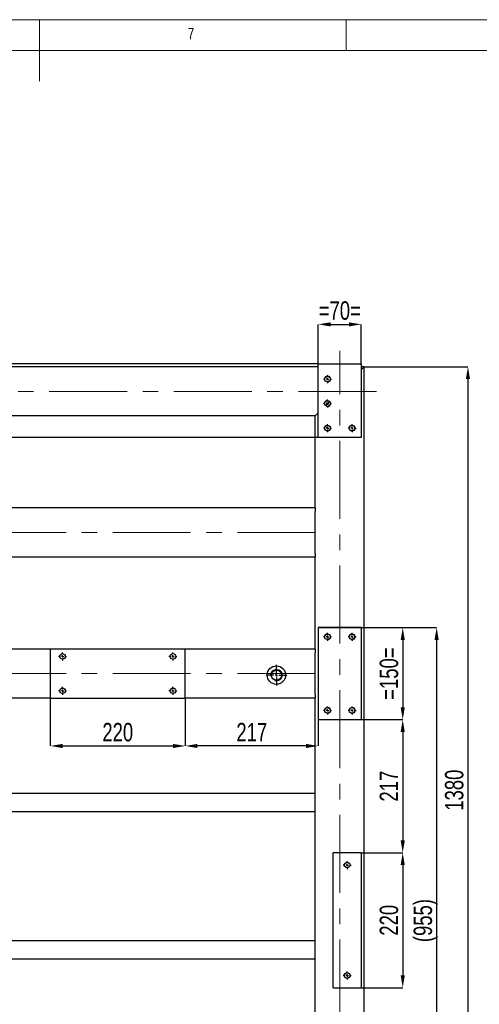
# Model space of a CAD drawing. Header units: millimetres. Extents: x 5 to 589, y 5 to 415.
# Tile 10 of 15: x 294 to 369, y 255 to 415. Entities that reach past the tile are written whole.
import ezdxf

# ---------------------------------------------------------------- set-up
doc = ezdxf.new("R2010")
doc.units = ezdxf.units.MM
doc.header["$PDSIZE"] = -1
doc.linetypes.add('CENTERX2', pattern=[20.32, 12.7, -2.54, 2.54, -2.54])
for name, color, linetype in [('COTES', 1, 'Continuous'), ('NOTES', 6, 'Continuous'), ('TRAIT-FINS', 9, 'Continuous'), ('TRAIT-MIXTES', 3, 'CENTERX2')]:
    doc.layers.add(name, color=color, linetype=linetype)
doc.layers.add('TRAIT-FORT', color=4, linetype='Continuous', lineweight=25)
doc.styles.add('SLDTEXTSTYLE0', font='TXT', dxfattribs={"width": 0.75})
doc.dimstyles.new('SLDDIMSTYLE2', dxfattribs={"dimtxt": 3, "dimasz": 2, "dimexe": 0, "dimexo": 0.0625, "dimgap": 0.75, "dimtad": 1, "dimdec": 0, "dimlfac": 10, "dimrnd": 1e-09, "dimzin": 12, "dimdsep": 46, "dimtxsty": 'SLDTEXTSTYLE0', "dimsah": 1, "dimcen": 0.09, "dimadec": 0, "dimazin": 3, "dimtfac": 1, "dimtdec": 0, "dimtofl": 0, "dimtmove": 0, "dimatfit": 3, "dimfxl": 1, "dimfrac": 2, "dimtolj": 1, "dimtzin": 12, "dimarcsym": 0})
doc.dimstyles.new('SLDDIMSTYLE7', dxfattribs={"dimtxt": 3, "dimasz": 2, "dimexe": 0, "dimexo": 0.0625, "dimgap": 0.75, "dimtad": 1, "dimdec": 0, "dimlfac": 10, "dimrnd": 1e-09, "dimzin": 12, "dimdsep": 46, "dimtxsty": 'SLDTEXTSTYLE0', "dimsah": 1, "dimcen": 0.09, "dimadec": 0, "dimazin": 3, "dimtfac": 1, "dimtdec": 0, "dimtmove": 0, "dimatfit": 0, "dimfxl": 1, "dimfrac": 2, "dimtolj": 1, "dimtzin": 12, "dimarcsym": 0})

# ---------------------------------------------------------------- blocks, each defined once
blk = doc.blocks.new('_D_65')
at = {"layer": 'COTES', "color": 0, "lineweight": -2, "transparency": 16777216}
for p, q in [((342.38, 358.93), (236.27, 358.93)), ((236.27, 348.93), (236.27, 356.93)), ((342.38, 346.93), (236.27, 346.93))]:
    blk.add_line(p, q, dxfattribs=at)
at = {"layer": 'COTES', "color": 0, "transparency": 16777216}
for points in [[(235.94, 356.93), (236.6, 356.93), (236.27, 358.93)], [(235.94, 348.93), (236.6, 348.93), (236.27, 346.93)]]:
    blk.add_solid(points, dxfattribs=at)
at = {"layer": 'Defpoints', "color": 0, "transparency": 16777216}
for p in [(236.27, 358.93), (342.44, 358.93), (342.44, 346.93)]:
    blk.add_point(p, dxfattribs=at)
at = {"layer": 'COTES', "color": 0, "transparency": 16777216, "insert": (232.52, 352.93), "char_height": 3, "attachment_point": 2, "rotation": 90, "style": 'SLDTEXTSTYLE0'}
blk.add_mtext('\\A1;120', dxfattribs=at)
blk = doc.blocks.new('_D_66')
at = {"layer": 'COTES', "color": 0, "lineweight": -2, "transparency": 16777216}
for p, q in [((342.5, 315.93), (356.2, 315.93)), ((356.2, 313.93), (356.2, 302.93)), ((342.5, 300.93), (356.2, 300.93))]:
    blk.add_line(p, q, dxfattribs=at)
at = {"layer": 'COTES', "color": 0, "transparency": 16777216}
for points in [[(355.87, 313.93), (356.54, 313.93), (356.2, 315.93)], [(355.87, 302.93), (356.54, 302.93), (356.2, 300.93)]]:
    blk.add_solid(points, dxfattribs=at)
at = {"layer": 'Defpoints', "color": 0, "transparency": 16777216}
for p in [(342.44, 315.93), (342.44, 300.93), (356.2, 300.93)]:
    blk.add_point(p, dxfattribs=at)
at = {"layer": 'COTES', "color": 0, "transparency": 16777216, "insert": (352.45, 308.43), "char_height": 3, "attachment_point": 2, "rotation": 90, "style": 'SLDTEXTSTYLE0'}
blk.add_mtext('\\A1;=150=', dxfattribs=at)
blk = doc.blocks.new('_D_69')
at = {"layer": 'COTES', "color": 0, "lineweight": -2, "transparency": 16777216}
for p, q in [((349.5, 300.93), (356.2, 300.93)), ((356.2, 298.93), (356.2, 281.23)), ((349.5, 279.23), (356.2, 279.23))]:
    blk.add_line(p, q, dxfattribs=at)
at = {"layer": 'COTES', "color": 0, "transparency": 16777216}
for points in [[(355.87, 298.93), (356.54, 298.93), (356.2, 300.93)], [(355.87, 281.23), (356.54, 281.23), (356.2, 279.23)]]:
    blk.add_solid(points, dxfattribs=at)
at = {"layer": 'Defpoints', "color": 0, "transparency": 16777216}
for p in [(349.44, 300.93), (349.44, 279.23), (356.2, 279.23)]:
    blk.add_point(p, dxfattribs=at)
at = {"layer": 'COTES', "color": 0, "transparency": 16777216, "insert": (352.45, 290.08), "char_height": 3, "attachment_point": 2, "rotation": 90, "style": 'SLDTEXTSTYLE0'}
blk.add_mtext('\\A1;217', dxfattribs=at)
blk = doc.blocks.new('_D_70')
at = {"layer": 'COTES', "color": 0, "lineweight": -2, "transparency": 16777216}
for p, q in [((349.5, 279.23), (356.2, 279.23)), ((356.2, 277.23), (356.2, 259.23)), ((349.5, 257.23), (356.2, 257.23))]:
    blk.add_line(p, q, dxfattribs=at)
at = {"layer": 'COTES', "color": 0, "transparency": 16777216}
for points in [[(355.87, 277.23), (356.54, 277.23), (356.2, 279.23)], [(355.87, 259.23), (356.54, 259.23), (356.2, 257.23)]]:
    blk.add_solid(points, dxfattribs=at)
at = {"layer": 'Defpoints', "color": 0, "transparency": 16777216}
for p in [(349.44, 279.23), (349.44, 257.23), (356.2, 257.23)]:
    blk.add_point(p, dxfattribs=at)
at = {"layer": 'COTES', "color": 0, "transparency": 16777216, "insert": (352.45, 268.23), "char_height": 3, "attachment_point": 2, "rotation": 90, "style": 'SLDTEXTSTYLE0'}
blk.add_mtext('\\A1;220', dxfattribs=at)
blk = doc.blocks.new('_D_79')
at = {"layer": 'COTES', "color": 0, "lineweight": -2, "transparency": 16777216}
for p, q in [((350, 358.43), (366.84, 358.43)), ((366.84, 356.43), (366.84, 222.43)), ((349.5, 220.43), (366.84, 220.43))]:
    blk.add_line(p, q, dxfattribs=at)
at = {"layer": 'COTES', "color": 0, "transparency": 16777216}
for points in [[(366.5, 356.43), (367.17, 356.43), (366.84, 358.43)], [(366.5, 222.43), (367.17, 222.43), (366.84, 220.43)]]:
    blk.add_solid(points, dxfattribs=at)
at = {"layer": 'Defpoints', "color": 0, "transparency": 16777216}
for p in [(349.94, 358.43), (349.44, 220.43), (366.84, 220.43)]:
    blk.add_point(p, dxfattribs=at)
at = {"layer": 'COTES', "color": 0, "transparency": 16777216, "insert": (363.09, 289.43), "char_height": 3, "attachment_point": 2, "rotation": 90, "style": 'SLDTEXTSTYLE0'}
blk.add_mtext('\\A1;1380', dxfattribs=at)
blk = doc.blocks.new('_D_83')
at = {"layer": 'COTES', "color": 0, "lineweight": -2, "transparency": 16777216}
for p, q in [((298.74, 304.37), (298.74, 296.64)), ((320.74, 304.37), (320.74, 296.64)), ((300.74, 296.64), (318.74, 296.64))]:
    blk.add_line(p, q, dxfattribs=at)
at = {"layer": 'COTES', "color": 0, "transparency": 16777216}
for points in [[(300.74, 296.97), (300.74, 296.3), (298.74, 296.64)], [(318.74, 296.97), (318.74, 296.3), (320.74, 296.64)]]:
    blk.add_solid(points, dxfattribs=at)
at = {"layer": 'Defpoints', "color": 0, "transparency": 16777216}
for p in [(298.74, 304.43), (320.74, 304.43), (320.74, 296.64)]:
    blk.add_point(p, dxfattribs=at)
at = {"layer": 'COTES', "color": 0, "transparency": 16777216, "insert": (309.74, 300.39), "char_height": 3, "attachment_point": 2, "style": 'SLDTEXTSTYLE0'}
blk.add_mtext('\\A1;220', dxfattribs=at)
blk = doc.blocks.new('_D_84')
at = {"layer": 'COTES', "color": 0, "lineweight": -2, "transparency": 16777216}
for p, q in [((320.74, 304.37), (320.74, 296.64)), ((342.44, 300.87), (342.44, 296.64)), ((340.44, 296.64), (322.74, 296.64))]:
    blk.add_line(p, q, dxfattribs=at)
at = {"layer": 'COTES', "color": 0, "transparency": 16777216}
for points in [[(322.74, 296.97), (322.74, 296.3), (320.74, 296.64)], [(340.44, 296.97), (340.44, 296.3), (342.44, 296.64)]]:
    blk.add_solid(points, dxfattribs=at)
at = {"layer": 'Defpoints', "color": 0, "transparency": 16777216}
for p in [(320.74, 304.43), (342.44, 300.93), (320.74, 296.64)]:
    blk.add_point(p, dxfattribs=at)
at = {"layer": 'COTES', "color": 0, "transparency": 16777216, "insert": (331.59, 300.39), "char_height": 3, "attachment_point": 2, "style": 'SLDTEXTSTYLE0'}
blk.add_mtext('\\A1;217', dxfattribs=at)
blk = doc.blocks.new('_D_85')
at = {"layer": 'COTES', "color": 0, "lineweight": -2, "transparency": 16777216}
for p, q in [((342.44, 358.99), (342.44, 365.35)), ((344.44, 365.35), (347.44, 365.35)), ((349.44, 358.99), (349.44, 365.35))]:
    blk.add_line(p, q, dxfattribs=at)
at = {"layer": 'COTES', "color": 0, "transparency": 16777216}
for points in [[(344.44, 365.68), (344.44, 365.01), (342.44, 365.35)], [(347.44, 365.68), (347.44, 365.01), (349.44, 365.35)]]:
    blk.add_solid(points, dxfattribs=at)
at = {"layer": 'Defpoints', "color": 0, "transparency": 16777216}
for p in [(349.44, 365.35), (342.44, 358.93), (349.44, 358.93)]:
    blk.add_point(p, dxfattribs=at)
at = {"layer": 'COTES', "color": 0, "transparency": 16777216, "insert": (345.94, 369.1), "char_height": 3, "attachment_point": 2, "style": 'SLDTEXTSTYLE0'}
blk.add_mtext('\\A1;=70=', dxfattribs=at)
blk = doc.blocks.new('_D_93')
at = {"layer": 'COTES', "color": 0, "lineweight": -2, "transparency": 16777216}
for p, q in [((349.5, 315.93), (361.73, 315.93)), ((361.73, 313.93), (361.73, 222.43)), ((349.5, 220.43), (361.73, 220.43))]:
    blk.add_line(p, q, dxfattribs=at)
at = {"layer": 'COTES', "color": 0, "transparency": 16777216}
for points in [[(361.4, 313.93), (362.07, 313.93), (361.73, 315.93)], [(361.4, 222.43), (362.07, 222.43), (361.73, 220.43)]]:
    blk.add_solid(points, dxfattribs=at)
at = {"layer": 'Defpoints', "color": 0, "transparency": 16777216}
for p in [(349.44, 315.93), (349.44, 220.43), (361.73, 220.43)]:
    blk.add_point(p, dxfattribs=at)
at = {"layer": 'COTES', "color": 0, "transparency": 16777216, "insert": (357.98, 268.18), "char_height": 3, "attachment_point": 2, "rotation": 90, "style": 'SLDTEXTSTYLE0'}
blk.add_mtext('\\A1;(955)', dxfattribs=at)
blk = doc.blocks.new('SW_CENTERMARKSYMBOL_19')
at = {"layer": 'TRAIT-MIXTES', "color": 0}
for p, q in [((0, 0.4), (0, 1.7)), ((-0.4, 0), (-1.7, 0)), ((0, 0), (-0.2, 0)), ((0, 0), (0, 0.2)), ((0, 0), (0, -0.2)), ((0, 0), (0.2, 0)), ((0.4, 0), (1.7, 0)), ((0, -0.4), (0, -1.7))]:
    blk.add_line(p, q, dxfattribs=at)
blk = doc.blocks.new('SW_CENTERMARKSYMBOL_41')
at = {"layer": 'TRAIT-MIXTES', "color": 0}
for p, q in [((-0.4, 0), (-0.65, 0)), ((0, 0), (-0.2, 0)), ((0, 0.4), (0, 0.65)), ((0, 0), (0, 0.2)), ((0, 0), (0, -0.2)), ((0, 0), (0.2, 0)), ((0.4, 0), (0.65, 0)), ((0, -0.4), (0, -0.65))]:
    blk.add_line(p, q, dxfattribs=at)
blk = doc.blocks.new('SW_CENTERMARKSYMBOL_42')
at = {"layer": 'TRAIT-MIXTES', "color": 0}
for p, q in [((-0.4, 0), (-0.65, 0)), ((0, 0), (-0.2, 0)), ((0, 0.4), (0, 0.65)), ((0, 0), (0, 0.2)), ((0, 0), (0, -0.2)), ((0, 0), (0.2, 0)), ((0.4, 0), (0.65, 0)), ((0, -0.4), (0, -0.65))]:
    blk.add_line(p, q, dxfattribs=at)
blk = doc.blocks.new('SW_CENTERMARKSYMBOL_43')
at = {"layer": 'TRAIT-MIXTES', "color": 0}
for p, q in [((-0.4, 0), (-0.65, 0)), ((0, 0), (-0.2, 0)), ((0, 0.4), (0, 0.65)), ((0, 0), (0, 0.2)), ((0, 0), (0, -0.2)), ((0, 0), (0.2, 0)), ((0.4, 0), (0.65, 0)), ((0, -0.4), (0, -0.65))]:
    blk.add_line(p, q, dxfattribs=at)
blk = doc.blocks.new('SW_CENTERMARKSYMBOL_44')
at = {"layer": 'TRAIT-MIXTES', "color": 0}
for p, q in [((-0.4, 0), (-0.65, 0)), ((0, 0), (-0.2, 0)), ((0, 0.4), (0, 0.65)), ((0, 0), (0, 0.2)), ((0, 0), (0, -0.2)), ((0, 0), (0.2, 0)), ((0.4, 0), (0.65, 0)), ((0, -0.4), (0, -0.65))]:
    blk.add_line(p, q, dxfattribs=at)
blk = doc.blocks.new('SW_CENTERMARKSYMBOL_45')
at = {"layer": 'TRAIT-MIXTES', "color": 0}
for p, q in [((-0.4, 0), (-0.65, 0)), ((0, 0), (-0.2, 0)), ((0, 0.4), (0, 0.65)), ((0, 0), (0, 0.2)), ((0, 0), (0, -0.2)), ((0, 0), (0.2, 0)), ((0.4, 0), (0.65, 0)), ((0, -0.4), (0, -0.65))]:
    blk.add_line(p, q, dxfattribs=at)
blk = doc.blocks.new('SW_CENTERMARKSYMBOL_46')
at = {"layer": 'TRAIT-MIXTES', "color": 0}
for p, q in [((-0.4, 0), (-0.65, 0)), ((0, 0), (-0.2, 0)), ((0, 0.4), (0, 0.65)), ((0, 0), (0, 0.2)), ((0, 0), (0, -0.2)), ((0, 0), (0.2, 0)), ((0.4, 0), (0.65, 0)), ((0, -0.4), (0, -0.65))]:
    blk.add_line(p, q, dxfattribs=at)
blk = doc.blocks.new('SW_CENTERMARKSYMBOL_47')
at = {"layer": 'TRAIT-MIXTES', "color": 0}
for p, q in [((-0.4, 0), (-0.65, 0)), ((0, 0), (-0.2, 0)), ((0, 0.4), (0, 0.65)), ((0, 0), (0, 0.2)), ((0, 0), (0, -0.2)), ((0, 0), (0.2, 0)), ((0.4, 0), (0.65, 0)), ((0, -0.4), (0, -0.65))]:
    blk.add_line(p, q, dxfattribs=at)
blk = doc.blocks.new('SW_CENTERMARKSYMBOL_48')
at = {"layer": 'TRAIT-MIXTES', "color": 0}
for p, q in [((-0.4, 0), (-0.65, 0)), ((0, 0), (-0.2, 0)), ((0, 0.4), (0, 0.65)), ((0, 0), (0, 0.2)), ((0, 0), (0, -0.2)), ((0, 0), (0.2, 0)), ((0.4, 0), (0.65, 0)), ((0, -0.4), (0, -0.65))]:
    blk.add_line(p, q, dxfattribs=at)
blk = doc.blocks.new('SW_CENTERMARKSYMBOL_50')
at = {"layer": 'TRAIT-MIXTES', "color": 0}
for p, q in [((-0.4, 0), (-0.65, 0)), ((0, 0), (-0.2, 0)), ((0, 0.4), (0, 0.65)), ((0, 0), (0, 0.2)), ((0, 0), (0, -0.2)), ((0, 0), (0.2, 0)), ((0.4, 0), (0.65, 0)), ((0, -0.4), (0, -0.65))]:
    blk.add_line(p, q, dxfattribs=at)
blk = doc.blocks.new('SW_CENTERMARKSYMBOL_51')
at = {"layer": 'TRAIT-MIXTES', "color": 0}
for p, q in [((-0.4, 0), (-0.65, 0)), ((0, 0), (-0.2, 0)), ((0, 0.4), (0, 0.65)), ((0, 0), (0, 0.2)), ((0, 0), (0, -0.2)), ((0, 0), (0.2, 0)), ((0.4, 0), (0.65, 0)), ((0, -0.4), (0, -0.65))]:
    blk.add_line(p, q, dxfattribs=at)
blk = doc.blocks.new('SW_CENTERMARKSYMBOL_54')
at = {"layer": 'TRAIT-MIXTES', "color": 0}
for p, q in [((-0.4, 0), (-0.65, 0)), ((0, 0), (-0.2, 0)), ((0, 0.4), (0, 0.65)), ((0, 0), (0, 0.2)), ((0, 0), (0, -0.2)), ((0, 0), (0.2, 0)), ((0.4, 0), (0.65, 0)), ((0, -0.4), (0, -0.65))]:
    blk.add_line(p, q, dxfattribs=at)
blk = doc.blocks.new('SW_CENTERMARKSYMBOL_55')
at = {"layer": 'TRAIT-MIXTES', "color": 0}
for p, q in [((-0.4, 0), (-0.65, 0)), ((0, 0), (-0.2, 0)), ((0, 0.4), (0, 0.65)), ((0, 0), (0, 0.2)), ((0, 0), (0, -0.2)), ((0, 0), (0.2, 0)), ((0.4, 0), (0.65, 0)), ((0, -0.4), (0, -0.65))]:
    blk.add_line(p, q, dxfattribs=at)
blk = doc.blocks.new('SW_CENTERMARKSYMBOL_56')
at = {"layer": 'TRAIT-MIXTES', "color": 0}
for p, q in [((-0.4, 0), (-0.65, 0)), ((0, 0), (-0.2, 0)), ((0, 0.4), (0, 0.65)), ((0, 0), (0, 0.2)), ((0, 0), (0, -0.2)), ((0, 0), (0.2, 0)), ((0.4, 0), (0.65, 0)), ((0, -0.4), (0, -0.65))]:
    blk.add_line(p, q, dxfattribs=at)
blk = doc.blocks.new('SW_CENTERMARKSYMBOL_57')
at = {"layer": 'TRAIT-MIXTES', "color": 0}
for p, q in [((-0.4, 0), (-0.65, 0)), ((0, 0), (-0.2, 0)), ((0, 0.4), (0, 0.65)), ((0, 0), (0, 0.2)), ((0, 0), (0, -0.2)), ((0, 0), (0.2, 0)), ((0.4, 0), (0.65, 0)), ((0, -0.4), (0, -0.65))]:
    blk.add_line(p, q, dxfattribs=at)

msp = doc.modelspace()

# ---------------------------------------------------------------- linework, layer by layer
at = {"lineweight": 18}
for p, q in [((589, 415), (5, 415)), ((297, 415), (297, 405)), ((347, 410), (347, 415)), ((584, 410), (10, 410))]:
    msp.add_line(p, q, dxfattribs=at)
at = {"layer": 'TRAIT-FINS', "lineweight": 18}
for centre, radius in [((343.94, 356.43), 0.5), ((343.94, 352.43), 0.5), ((343.94, 348.43), 0.5), ((347.94, 348.43), 0.5), ((343.94, 314.43), 0.5), ((347.94, 314.43), 0.5), ((335.61, 308.18), 0.953), ((343.94, 302.43), 0.5), ((347.94, 302.43), 0.5)]:
    msp.add_arc(centre, radius, 255, 195, dxfattribs=at)
at = {"layer": 'TRAIT-FORT', "lineweight": 25}
for p, q in [((342.44, 358.43), (240.94, 358.43)), ((342.44, 346.93), (342.44, 358.93)), ((342.44, 358.93), (349.44, 358.93)), ((349.44, 358.93), (349.44, 346.93)), ((349.44, 357.93), (349.94, 358.43)), ((349.94, 358.43), (349.44, 358.43)), ((349.94, 358.43), (349.44, 357.93)), ((349.94, 71.43), (349.94, 358.43)), ((343.62, 352.11), (344.26, 352.75)), ((341.94, 350.43), (248.94, 350.43)), ((341.94, 350.43), (342.44, 350.93)), ((342.44, 350.93), (341.94, 350.43)), ((341.94, 335.43), (341.94, 350.43)), ((349.44, 346.93), (342.44, 346.93)), ((341.94, 335.43), (292.14, 335.43)), ((341.94, 335.43), (341.94, 334.83)), ((341.94, 328.03), (341.94, 334.83)), ((341.94, 327.43), (292.14, 327.43)), ((341.94, 328.03), (341.94, 327.43)), ((341.94, 312.43), (341.94, 327.43)), ((342.44, 315.93), (342.44, 300.93)), ((349.44, 315.93), (342.44, 315.93)), ((349.44, 315.93), (349.44, 300.93)), ((298.74, 312.43), (248.94, 312.43)), ((320.74, 312.43), (298.74, 312.43)), ((298.74, 312.43), (298.74, 304.43)), ((320.74, 304.43), (320.74, 312.43)), ((341.94, 312.43), (320.74, 312.43)), ((341.94, 312.43), (341.94, 311.83)), ((341.94, 305.03), (341.94, 311.83)), ((341.94, 305.03), (341.94, 304.43)), ((298.74, 304.43), (248.94, 304.43)), ((298.74, 304.43), (320.74, 304.43)), ((341.94, 304.43), (320.74, 304.43)), ((341.94, 227.43), (341.94, 304.43)), ((342.44, 300.93), (349.44, 300.93)), ((248.94, 288.93), (341.94, 288.93)), ((248.94, 285.93), (341.94, 285.93)), ((349.44, 279.23), (344.84, 279.23)), ((344.84, 257.23), (344.84, 279.23)), ((349.44, 279.23), (349.44, 257.23)), ((248.94, 264.93), (341.94, 264.93)), ((248.94, 261.93), (341.94, 261.93)), ((344.84, 257.23), (349.44, 257.23))]:
    msp.add_line(p, q, dxfattribs=at)
for centre, radius in [((343.94, 356.43), 0.45), ((343.94, 352.43), 0.45), ((343.94, 348.43), 0.45), ((347.94, 348.43), 0.45), ((343.94, 314.43), 0.45), ((347.94, 314.43), 0.45), ((300.74, 311.23), 0.45), ((318.74, 311.23), 0.45), ((335.61, 308.18), 1.5), ((335.61, 308.18), 0.833), ((300.74, 305.63), 0.45), ((318.74, 305.63), 0.45), ((343.94, 302.43), 0.45), ((347.94, 302.43), 0.45), ((347.14, 277.23), 0.45), ((347.14, 259.23), 0.45)]:
    msp.add_circle(centre, radius, dxfattribs=at)
at = {"layer": 'TRAIT-MIXTES', "lineweight": 18}
for p, q in [((345.94, 69.49), (345.94, 361.01)), ((351.9, 354.43), (251.4, 354.43)), ((341.94, 331.43), (248.94, 331.43)), ((341.94, 308.43), (248.94, 308.43))]:
    msp.add_line(p, q, dxfattribs=at)

# ---------------------------------------------------------------- block references
at = {"layer": 'TRAIT-MIXTES'}
for name, p in [('SW_CENTERMARKSYMBOL_46', (343.94, 356.43)), ('SW_CENTERMARKSYMBOL_45', (343.94, 352.43)), ('SW_CENTERMARKSYMBOL_48', (343.94, 348.43)), ('SW_CENTERMARKSYMBOL_47', (347.94, 348.43)), ('SW_CENTERMARKSYMBOL_44', (343.94, 314.43)), ('SW_CENTERMARKSYMBOL_43', (347.94, 314.43)), ('SW_CENTERMARKSYMBOL_56', (300.74, 311.23)), ('SW_CENTERMARKSYMBOL_55', (318.74, 311.23)), ('SW_CENTERMARKSYMBOL_19', (335.61, 308.18)), ('SW_CENTERMARKSYMBOL_57', (300.74, 305.63)), ('SW_CENTERMARKSYMBOL_54', (318.74, 305.63)), ('SW_CENTERMARKSYMBOL_42', (343.94, 302.43)), ('SW_CENTERMARKSYMBOL_41', (347.94, 302.43)), ('SW_CENTERMARKSYMBOL_51', (347.14, 277.23)), ('SW_CENTERMARKSYMBOL_50', (347.14, 259.23))]:
    msp.add_blockref(name, p, dxfattribs=at)

# ---------------------------------------------------------------- texts
at = {"layer": 'NOTES', "insert": (321.17, 413.67), "char_height": 1.85, "attachment_point": 1, "style": 'SLDTEXTSTYLE0'}
msp.add_mtext('7', dxfattribs=at)

# ---------------------------------------------------------------- dimensions: what is measured, and where the dimension line sits
at = {"layer": 'COTES'}
dim = msp.add_linear_dim(base=(349.44, 365.35), p1=(342.44, 358.93), p2=(349.44, 358.93), text='=<>=', dimstyle='SLDDIMSTYLE7', dxfattribs=at)
dim.commit()
dim.dimension.update_dxf_attribs({"geometry": '_D_85', "text_midpoint": (345.94, 365.35), "dimtype": 160})
for base, p1, p2, angle, picture, middle in [((236.27, 358.93), (342.44, 346.93), (342.44, 358.93), 90, '_D_65', (236.27, 352.93)), ((366.84, 220.43), (349.94, 358.43), (349.44, 220.43), 90, '_D_79', (366.84, 289.43)), ((320.74, 296.64), (298.74, 304.43), (320.74, 304.43), 0, '_D_83', (309.74, 296.64)), ((356.2, 279.23), (349.44, 300.93), (349.44, 279.23), 90, '_D_69', (356.2, 290.08)), ((356.2, 257.23), (349.44, 279.23), (349.44, 257.23), 90, '_D_70', (356.2, 268.23))]:
    dim = msp.add_linear_dim(base=base, p1=p1, p2=p2, angle=angle, dimstyle='SLDDIMSTYLE2', dxfattribs=at)
    dim.commit()
    dim.dimension.update_dxf_attribs({"geometry": picture, "text_midpoint": middle, "dimtype": 160})
for base, p1, p2, text, picture, middle in [((356.2, 300.93), (342.44, 315.93), (342.44, 300.93), '=<>=', '_D_66', (356.2, 308.43)), ((361.73, 220.43), (349.44, 315.93), (349.44, 220.43), '(<>)', '_D_93', (361.73, 268.18))]:
    dim = msp.add_linear_dim(base=base, p1=p1, p2=p2, angle=90, text=text, dimstyle='SLDDIMSTYLE2', dxfattribs=at)
    dim.commit()
    dim.dimension.update_dxf_attribs({"geometry": picture, "text_midpoint": middle, "dimtype": 160})
dim = msp.add_linear_dim(base=(320.74, 296.64), p1=(342.44, 300.93), p2=(320.74, 304.43), dimstyle='SLDDIMSTYLE2', dxfattribs=at)
dim.commit()
dim.dimension.update_dxf_attribs({"geometry": '_D_84', "text_midpoint": (331.59, 296.64), "dimtype": 160})

doc.saveas('drawing.dxf')
